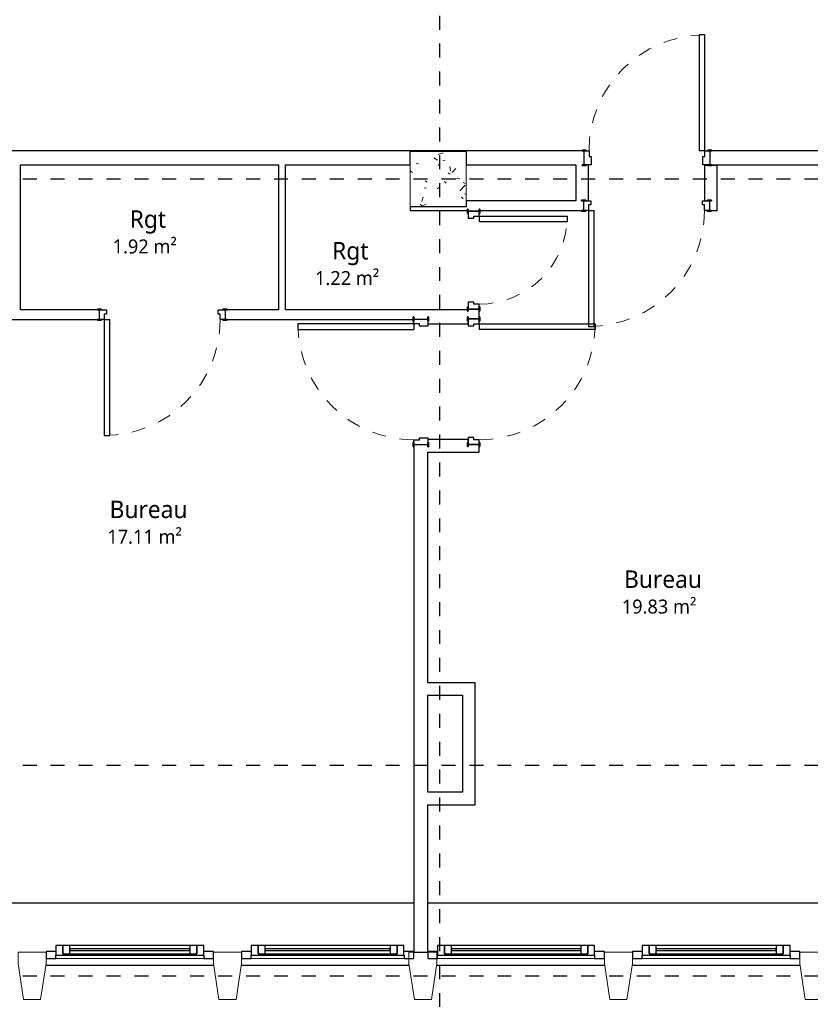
# Model space of a CAD drawing. Header units: metres. Extents: x -21.5 to 32.8, y -37.3 to -3.8.
# Tile 6 of 14: x -8.3 to -2.7, y -29.9 to -22.9. Entities that reach past the tile are written whole.
import ezdxf

# ---------------------------------------------------------------- set-up
doc = ezdxf.new("R2010")
doc.units = ezdxf.units.M
doc.linetypes.add('Ligne de quadrillage', pattern=[0.022225, 0.0127, -0.003175, 0.003175, -0.003175])
doc.linetypes.add('Tiret', pattern=[0.0025, 0.00125, -0.00125])
for name, color, linetype, lineweight in [('A-AREA-IDEN', 250, 'Continuous', 30), ('A-DOOR', 250, 'Continuous', 25), ('A-DOOR-FRAM', 250, 'Continuous', 25), ('A-GLAZ', 250, 'Continuous', 25), ('A-GLAZ-CWMG', 250, 'Continuous', 18), ('A-WALL', 250, 'Continuous', 25), ('I-WALL', 250, 'Continuous', 25), ('S-COLS', 250, 'Continuous', 18), ('S-GRID', 250, 'Continuous', 30)]:
    doc.layers.add(name, color=color, linetype=linetype, lineweight=lineweight)
doc.styles.add('Trebuchet MS', font='trebuc.ttf', dxfattribs={"height": 0.125})
doc.styles.add('Trebuchet MS_2', font='trebuc.ttf', dxfattribs={"height": 0.1})

# ---------------------------------------------------------------- blocks, each defined once
blk = doc.blocks.new('Poteaux porteurs 39 - Poteaux porteurs 1-508672-Niveau 1')
at = {"layer": 'S-COLS'}
for p, q in [((-10.9414, -29.5541), (-11.1414, -29.5541)), ((-11.1414, -29.5541), (-11.1414, -29.6351)), ((-10.9414, -29.6351), (-10.9414, -29.5541)), ((-11.1414, -29.6351), (-11.1026, -29.8941)), ((-10.9803, -29.8941), (-10.9414, -29.6351)), ((-11.1026, -29.8941), (-10.9803, -29.8941))]:
    blk.add_line(p, q, dxfattribs=at)
blk = doc.blocks.new('Poteaux porteurs 40 - Poteaux porteurs 1-508691-Niveau 1')
at = {"layer": 'S-COLS'}
for p, q in [((-10.9414, -29.5541), (-11.1414, -29.5541)), ((-11.1414, -29.5541), (-11.1414, -29.6351)), ((-10.9414, -29.6351), (-10.9414, -29.5541)), ((-11.1414, -29.6351), (-11.1026, -29.8941)), ((-10.9803, -29.8941), (-10.9414, -29.6351)), ((-11.1026, -29.8941), (-10.9803, -29.8941))]:
    blk.add_line(p, q, dxfattribs=at)
blk = doc.blocks.new('Poteaux porteurs 41 - Poteaux porteurs 1-508710-Niveau 1')
at = {"layer": 'S-COLS'}
for p, q in [((-10.9414, -29.5541), (-11.1414, -29.5541)), ((-11.1414, -29.5541), (-11.1414, -29.6351)), ((-10.9414, -29.6351), (-10.9414, -29.5541)), ((-11.1414, -29.6351), (-11.1026, -29.8941)), ((-10.9803, -29.8941), (-10.9414, -29.6351)), ((-11.1026, -29.8941), (-10.9803, -29.8941))]:
    blk.add_line(p, q, dxfattribs=at)
blk = doc.blocks.new('Poteaux porteurs 42 - Poteaux porteurs 1-508729-Niveau 1')
at = {"layer": 'S-COLS'}
for p, q in [((-10.9414, -29.5541), (-11.1414, -29.5541)), ((-11.1414, -29.5541), (-11.1414, -29.6351)), ((-10.9414, -29.6351), (-10.9414, -29.5541)), ((-11.1414, -29.6351), (-11.1026, -29.8941)), ((-10.9803, -29.8941), (-10.9414, -29.6351)), ((-11.1026, -29.8941), (-10.9803, -29.8941))]:
    blk.add_line(p, q, dxfattribs=at)
blk = doc.blocks.new('Poteaux porteurs 43 - Poteaux porteurs 1-508748-Niveau 1')
at = {"layer": 'S-COLS'}
for p, q in [((-10.9414, -29.5541), (-11.1414, -29.5541)), ((-11.1414, -29.5541), (-11.1414, -29.6351)), ((-10.9414, -29.6351), (-10.9414, -29.5541)), ((-11.1414, -29.6351), (-11.1026, -29.8941)), ((-10.9803, -29.8941), (-10.9414, -29.6351)), ((-11.1026, -29.8941), (-10.9803, -29.8941))]:
    blk.add_line(p, q, dxfattribs=at)
blk = doc.blocks.new('MR 1 Vantail - MR 1 Vantail-512961-Niveau 1')
at = {"layer": 'A-GLAZ'}
for p, q in [((-0.47, 0.0268), (-0.53, 0.0268)), ((-0.53, 0.0268), (-0.53, -0.0432)), ((-0.43, 0.0168), (-0.48, 0.0168)), ((-0.48, 0.0168), (-0.48, -0.0432)), ((-0.48, -0.0432), (-0.48, 0.0168)), ((-0.48, 0.0168), (-0.47, 0.0168)), ((0.47, 0.0268), (-0.47, 0.0268)), ((-0.47, 0.0168), (-0.47, 0.0268)), ((0.43, 0.0168), (-0.43, 0.0168)), ((-0.43, -0.0432), (-0.43, 0.0168)), ((0.48, 0.0168), (0.43, 0.0168)), ((0.43, 0.0168), (0.43, -0.0432)), ((0.47, 0.0268), (0.47, 0.0168)), ((0.53, 0.0268), (0.47, 0.0268)), ((0.47, 0.0168), (0.48, 0.0168)), ((0.48, -0.0432), (0.48, 0.0168)), ((0.48, 0.0168), (0.48, -0.0432)), ((0.53, -0.0432), (0.53, 0.0268)), ((-0.53, -0.0432), (-0.48, -0.0432)), ((-0.48, -0.0432), (-0.43, -0.0432)), ((0.43, -0.0072), (-0.43, -0.0072)), ((-0.43, -0.0072), (-0.43, -0.0192)), ((-0.43, -0.0192), (0.43, -0.0192)), ((-0.43, -0.0432), (0.43, -0.0432)), ((0.43, -0.0192), (0.43, -0.0072)), ((0.43, -0.0432), (0.48, -0.0432)), ((0.48, -0.0432), (0.53, -0.0432))]:
    blk.add_line(p, q, dxfattribs=at)
blk = doc.blocks.new('Meneau rectangulaire - 50 x 35-512567-Niveau 1')
at = {"layer": 'A-GLAZ-CWMG', "lineweight": 25}
for p, q in [((0, 0), (-0.07, 0)), ((0, -0.05), (0, 0)), ((-0.07, -0.0268), (-0.07, -0.05)), ((-0.07, -0.05), (0, -0.05))]:
    blk.add_line(p, q, dxfattribs=at)
blk = doc.blocks.new('Meneau rectangulaire - 50 x 35-V7-Niveau 1')
at = {"layer": 'A-GLAZ-CWMG'}
blk.add_line((-11.2114, -29.6001), (-12.2714, -29.6001), dxfattribs=at)
blk = doc.blocks.new('Meneau rectangulaire - 50 x 35-509889-Niveau 1')
at = {"layer": 'A-GLAZ-CWMG', "lineweight": 25}
for p, q in [((-0.07, 0), (0, 0)), ((0, 0), (0, -0.05)), ((-0.07, -0.05), (-0.07, -0.0268)), ((0, -0.05), (-0.07, -0.05))]:
    blk.add_line(p, q, dxfattribs=at)
blk = doc.blocks.new('MR 1 Vantail - MR 1 Vantail-531838-Niveau 1')
at = {"layer": 'A-GLAZ'}
for p, q in [((-0.4871, 0.0268), (-0.5471, 0.0268)), ((-0.5471, 0.0268), (-0.5471, -0.0432)), ((-0.4471, 0.0168), (-0.4971, 0.0168)), ((-0.4971, 0.0168), (-0.4971, -0.0432)), ((-0.4971, -0.0432), (-0.4971, 0.0168)), ((-0.4971, 0.0168), (-0.4871, 0.0168)), ((0.4871, 0.0268), (-0.4871, 0.0268)), ((-0.4871, 0.0168), (-0.4871, 0.0268)), ((0.4471, 0.0168), (-0.4471, 0.0168)), ((-0.4471, -0.0432), (-0.4471, 0.0168)), ((0.4971, 0.0168), (0.4471, 0.0168)), ((0.4471, 0.0168), (0.4471, -0.0432)), ((0.4871, 0.0268), (0.4871, 0.0168)), ((0.5471, 0.0268), (0.4871, 0.0268)), ((0.4871, 0.0168), (0.4971, 0.0168)), ((0.4971, -0.0432), (0.4971, 0.0168)), ((0.4971, 0.0168), (0.4971, -0.0432)), ((0.5471, -0.0432), (0.5471, 0.0268)), ((-0.5471, -0.0432), (-0.4971, -0.0432)), ((-0.4971, -0.0432), (-0.4471, -0.0432)), ((0.4471, -0.0072), (-0.4471, -0.0072)), ((-0.4471, -0.0072), (-0.4471, -0.0192)), ((-0.4471, -0.0192), (0.4471, -0.0192)), ((-0.4471, -0.0432), (0.4471, -0.0432)), ((0.4471, -0.0192), (0.4471, -0.0072)), ((0.4471, -0.0432), (0.4971, -0.0432)), ((0.4971, -0.0432), (0.5471, -0.0432))]:
    blk.add_line(p, q, dxfattribs=at)
blk = doc.blocks.new('Meneau rectangulaire - 50 x 35-531836-Niveau 1')
at = {"layer": 'A-GLAZ-CWMG'}
blk.add_line((-5.5771, -29.6001), (-6.6714, -29.6001), dxfattribs=at)
blk = doc.blocks.new('MR 1 Vantail - MR 1 Vantail-531843-Niveau 1')
at = {"layer": 'A-GLAZ'}
for p, q in [((-0.5029, 0.0268), (-0.5629, 0.0268)), ((-0.5629, 0.0268), (-0.5629, -0.0432)), ((-0.4629, 0.0168), (-0.5129, 0.0168)), ((-0.5129, 0.0168), (-0.5129, -0.0432)), ((-0.5129, -0.0432), (-0.5129, 0.0168)), ((-0.5129, 0.0168), (-0.5029, 0.0168)), ((0.5029, 0.0268), (-0.5029, 0.0268)), ((-0.5029, 0.0168), (-0.5029, 0.0268)), ((0.4629, 0.0168), (-0.4629, 0.0168)), ((-0.4629, -0.0432), (-0.4629, 0.0168)), ((0.5129, 0.0168), (0.4629, 0.0168)), ((0.4629, 0.0168), (0.4629, -0.0432)), ((0.5029, 0.0268), (0.5029, 0.0168)), ((0.5629, 0.0268), (0.5029, 0.0268)), ((0.5029, 0.0168), (0.5129, 0.0168)), ((0.5129, -0.0432), (0.5129, 0.0168)), ((0.5129, 0.0168), (0.5129, -0.0432)), ((0.5629, -0.0432), (0.5629, 0.0268)), ((-0.5629, -0.0432), (-0.5129, -0.0432)), ((-0.5129, -0.0432), (-0.4629, -0.0432)), ((0.4629, -0.0072), (-0.4629, -0.0072)), ((-0.4629, -0.0072), (-0.4629, -0.0192)), ((-0.4629, -0.0192), (0.4629, -0.0192)), ((-0.4629, -0.0432), (0.4629, -0.0432)), ((0.4629, -0.0192), (0.4629, -0.0072)), ((0.4629, -0.0432), (0.5129, -0.0432)), ((0.5129, -0.0432), (0.5629, -0.0432))]:
    blk.add_line(p, q, dxfattribs=at)
blk = doc.blocks.new('Meneau rectangulaire - 50 x 35-531841-Niveau 1')
at = {"layer": 'A-GLAZ-CWMG'}
blk.add_line((-4.2114, -29.6001), (-5.3371, -29.6001), dxfattribs=at)
blk = doc.blocks.new('Int_ Simple - PP _0_83m x 2_04m_-281247-Niveau 1')
at = {"layer": 'A-DOOR'}
for p, q in [((0.38, 0.865), (0.34, 0.865)), ((0.34, 0.865), (0.34, 0.035)), ((0.38, 0.035), (0.38, 0.865)), ((0.38, 0.035), (0.34, 0.035))]:
    blk.add_line(p, q, dxfattribs=at)
at = {"layer": 'A-DOOR', "lineweight": 35}
for p, q in [((-0.5, 0.035), (-0.5, 0.04)), ((-0.5, 0.04), (-0.47, 0.04)), ((-0.47, 0.035), (-0.5, 0.035)), ((-0.47, 0.04), (-0.47, 0.035)), ((0.4, 0.035), (0.4, 0.04)), ((0.4, 0.04), (0.43, 0.04)), ((0.43, 0.035), (0.4, 0.035)), ((0.43, 0.04), (0.43, 0.035)), ((-0.5, -0.04), (-0.5, -0.035)), ((-0.5, -0.035), (-0.47, -0.035)), ((-0.47, -0.04), (-0.5, -0.04)), ((-0.47, -0.035), (-0.47, -0.04)), ((0.4, -0.04), (0.4, -0.035)), ((0.4, -0.035), (0.43, -0.035)), ((0.43, -0.04), (0.4, -0.04)), ((0.43, -0.035), (0.43, -0.04))]:
    blk.add_line(p, q, dxfattribs=at)
at = {"layer": 'A-DOOR', "linetype": 'Tiret', "lineweight": 18}
blk.add_arc((0.38, 0.035), 0.83, 90, 180, dxfattribs=at)
at = {"layer": 'A-DOOR-FRAM'}
for p, q in [((-0.485, 0.035), (-0.45, 0.035)), ((-0.485, -0.035), (-0.485, 0.035)), ((-0.45, 0.035), (-0.45, -0.005)), ((0.38, 0.035), (0.415, 0.035)), ((0.38, -0.005), (0.38, 0.035)), ((0.415, 0.035), (0.415, -0.035)), ((-0.435, -0.035), (-0.485, -0.035)), ((-0.45, -0.005), (-0.435, -0.005)), ((-0.435, -0.005), (-0.435, -0.035)), ((0.365, -0.005), (0.38, -0.005)), ((0.365, -0.035), (0.365, -0.005)), ((0.415, -0.035), (0.365, -0.035))]:
    blk.add_line(p, q, dxfattribs=at)
blk = doc.blocks.new('Int_ Simple - PP _0_83m x 2_04m_-299284-Niveau 1')
at = {"layer": 'A-DOOR'}
for p, q in [((0.38, 0.88), (0.34, 0.88)), ((0.34, 0.88), (0.34, 0.05)), ((0.38, 0.05), (0.38, 0.88)), ((0.38, 0.05), (0.34, 0.05))]:
    blk.add_line(p, q, dxfattribs=at)
at = {"layer": 'A-DOOR', "lineweight": 35}
for p, q in [((-0.5, 0.05), (-0.5, 0.055)), ((-0.5, 0.055), (-0.47, 0.055)), ((-0.47, 0.05), (-0.5, 0.05)), ((-0.47, 0.055), (-0.47, 0.05)), ((0.4, 0.05), (0.4, 0.055)), ((0.4, 0.055), (0.43, 0.055)), ((0.43, 0.05), (0.4, 0.05)), ((0.43, 0.055), (0.43, 0.05)), ((-0.5, -0.055), (-0.5, -0.05)), ((-0.5, -0.05), (-0.47, -0.05)), ((-0.47, -0.055), (-0.5, -0.055)), ((-0.47, -0.05), (-0.47, -0.055)), ((0.4, -0.055), (0.4, -0.05)), ((0.4, -0.05), (0.43, -0.05)), ((0.43, -0.055), (0.4, -0.055)), ((0.43, -0.05), (0.43, -0.055))]:
    blk.add_line(p, q, dxfattribs=at)
at = {"layer": 'A-DOOR', "linetype": 'Tiret', "lineweight": 18}
blk.add_arc((0.38, 0.05), 0.83, 90, 180, dxfattribs=at)
at = {"layer": 'A-DOOR-FRAM'}
for p, q in [((-0.485, 0.05), (-0.45, 0.05)), ((-0.485, -0.05), (-0.485, 0.05)), ((-0.45, 0.05), (-0.45, 0.01)), ((-0.45, 0.01), (-0.435, 0.01)), ((-0.435, 0.01), (-0.435, -0.05)), ((0.365, 0.01), (0.38, 0.01)), ((0.365, -0.05), (0.365, 0.01)), ((0.38, 0.05), (0.415, 0.05)), ((0.38, 0.01), (0.38, 0.05)), ((0.415, 0.05), (0.415, -0.05)), ((-0.435, -0.05), (-0.485, -0.05)), ((0.415, -0.05), (0.365, -0.05))]:
    blk.add_line(p, q, dxfattribs=at)
blk = doc.blocks.new('Int_ Simple - PP _0_83m x 2_04m_-531578-Niveau 1')
at = {"layer": 'A-DOOR', "lineweight": 35}
for p, q in [((-0.47, 0.045), (-0.5, 0.045)), ((-0.5, 0.045), (-0.5, 0.04)), ((-0.5, 0.04), (-0.47, 0.04)), ((-0.47, 0.04), (-0.47, 0.045)), ((0.43, 0.045), (0.4, 0.045)), ((0.4, 0.045), (0.4, 0.04)), ((0.4, 0.04), (0.43, 0.04)), ((0.43, 0.04), (0.43, 0.045)), ((-0.47, -0.04), (-0.5, -0.04)), ((-0.5, -0.04), (-0.5, -0.045)), ((-0.5, -0.045), (-0.47, -0.045)), ((-0.47, -0.045), (-0.47, -0.04)), ((0.43, -0.04), (0.4, -0.04)), ((0.4, -0.04), (0.4, -0.045)), ((0.4, -0.045), (0.43, -0.045)), ((0.43, -0.045), (0.43, -0.04))]:
    blk.add_line(p, q, dxfattribs=at)
at = {"layer": 'A-DOOR'}
for p, q in [((0.38, -0.04), (0.34, -0.04)), ((0.34, -0.87), (0.34, -0.04)), ((0.38, -0.04), (0.38, -0.87)), ((0.38, -0.87), (0.34, -0.87))]:
    blk.add_line(p, q, dxfattribs=at)
at = {"layer": 'A-DOOR', "linetype": 'Tiret', "lineweight": 18}
blk.add_arc((0.38, -0.04), 0.83, 180, 270, dxfattribs=at)
at = {"layer": 'A-DOOR-FRAM'}
for p, q in [((-0.485, 0.04), (-0.485, -0.04)), ((-0.435, 0.04), (-0.485, 0.04)), ((-0.45, -0.04), (-0.45, 0)), ((-0.45, 0), (-0.435, 0)), ((-0.435, 0), (-0.435, 0.04)), ((0.415, 0.04), (0.365, 0.04)), ((0.365, 0.04), (0.365, 0)), ((0.365, 0), (0.38, 0)), ((0.38, 0), (0.38, -0.04)), ((0.415, -0.04), (0.415, 0.04)), ((-0.485, -0.04), (-0.45, -0.04)), ((0.38, -0.04), (0.415, -0.04))]:
    blk.add_line(p, q, dxfattribs=at)
blk = doc.blocks.new('Int_ Simple - PP _0_63m x 2_04m_-527112-Niveau 1')
at = {"layer": 'A-DOOR', "lineweight": 35}
for p, q in [((-0.37, 0.045), (-0.4, 0.045)), ((-0.4, 0.045), (-0.4, 0.04)), ((-0.4, 0.04), (-0.37, 0.04)), ((-0.37, 0.04), (-0.37, 0.045)), ((0.33, 0.045), (0.3, 0.045)), ((0.3, 0.045), (0.3, 0.04)), ((0.3, 0.04), (0.33, 0.04)), ((0.33, 0.04), (0.33, 0.045)), ((-0.37, -0.04), (-0.4, -0.04)), ((-0.4, -0.04), (-0.4, -0.045)), ((-0.4, -0.045), (-0.37, -0.045)), ((-0.37, -0.045), (-0.37, -0.04)), ((0.33, -0.04), (0.3, -0.04)), ((0.3, -0.04), (0.3, -0.045)), ((0.3, -0.045), (0.33, -0.045)), ((0.33, -0.045), (0.33, -0.04))]:
    blk.add_line(p, q, dxfattribs=at)
at = {"layer": 'A-DOOR'}
for p, q in [((0.28, -0.04), (0.24, -0.04)), ((0.24, -0.67), (0.24, -0.04)), ((0.28, -0.04), (0.28, -0.67)), ((0.28, -0.67), (0.24, -0.67))]:
    blk.add_line(p, q, dxfattribs=at)
at = {"layer": 'A-DOOR', "linetype": 'Tiret', "lineweight": 18}
blk.add_arc((0.28, -0.04), 0.63, 180, 270, dxfattribs=at)
at = {"layer": 'A-DOOR-FRAM'}
for p, q in [((-0.385, 0.04), (-0.385, -0.04)), ((-0.335, 0.04), (-0.385, 0.04)), ((-0.35, -0.04), (-0.35, 0)), ((-0.35, 0), (-0.335, 0)), ((-0.335, 0), (-0.335, 0.04)), ((0.315, 0.04), (0.265, 0.04)), ((0.265, 0.04), (0.265, 0)), ((0.265, 0), (0.28, 0)), ((0.28, 0), (0.28, -0.04)), ((0.315, -0.04), (0.315, 0.04)), ((-0.385, -0.04), (-0.35, -0.04)), ((0.28, -0.04), (0.315, -0.04))]:
    blk.add_line(p, q, dxfattribs=at)

msp = doc.modelspace()

# ---------------------------------------------------------------- hatches: boundary and pattern name
at = {"layer": 'S-COLS'}
h = msp.add_hatch(dxfattribs=at)
h.set_pattern_fill('FP_1', color=256, style=0, pattern_type=2)
h.set_pattern_definition([(50, (0, 0), (0.3647987, -0.031967), [0.038, -0.419]), (355, (0, 0), (-0.070921, 0.382637), [0.03, -0.335]), (100.451, (0.03, -0.003), (0.294358, 0.3502047), [0.032, -0.356]), (46.184, (0, 0.102), (0.542072, -0.083569), [0.057, -0.629]), (96.636, (0.045, 0.095), (0.474956, 0.495204), [0.049, -0.534]), (351.184, (0, 0.102), (0.47449, 0.495128), [0.046, -0.503]), (21, (0.051, 0.076), (0.3035623, -0.204817), [0.038, -0.419]), (326, (0.051, 0.076), (0.1234774, 0.369045), [0.03, -0.335]), (71.451, (0.076, 0.059), (0.427234, 0.1635883), [0.032, -0.356]), (37.5, (0, 0), (0.0065432, 0.1688822), [0.017, -0.314, 0.017, -0.324, -0.337]), (37.5, (0, 0), (0.0065432, 0.1688822), [-0.672, 0.017, -0.32]), (7.5, (0, 0), (0.1340145, 0.2002052), [0.017, -0.177, 0.017, -0.307, -0.128]), (7.5, (0, 0), (0.1340145, 0.2002052), [-0.518, 0.017, -0.112]), (327.5, (-0.113, 0), (0.2712697, -0.0115642), [0.017, -0.11, 0.017, -0.379, -0.526]), (327.5, (-0.113, 0), (0.2712697, -0.0115642), [-0.523, 0.017, -0.509]), (317.5, (-0.164, 0), (0.2964495, 0.0511634), [0.017, -0.148, 0.017, -0.246, -0.373]), (317.5, (-0.164, 0), (0.2964495, 0.0511634), [-0.428, 0.017, -0.357])])
h.paths.add_polyline_path([(-5.1325, -24.2159), (-5.1325, -23.8159), (-5.5325, -23.8159), (-5.5325, -24.2159)])

# ---------------------------------------------------------------- linework, layer by layer
at = {"layer": 'A-WALL'}
for p, q in [((-9.6044, -29.2001), (-5.5071, -29.2001)), ((-5.4071, -29.2001), (-1.3711, -29.2001)), ((-6.9392, -29.6501), (-8.1437, -29.6501)), ((-5.5392, -29.6501), (-6.7437, -29.6501)), ((-4.1392, -29.6501), (-5.3437, -29.6501)), ((-2.7392, -29.6501), (-3.9437, -29.6501))]:
    msp.add_line(p, q, dxfattribs=at)
at = {"layer": 'I-WALL'}
for p, q in [((-4.2869, -23.8147), (-8.4131, -23.8147)), ((-5.5325, -23.9147), (-5.5325, -23.8159)), ((-5.5325, -23.8159), (-5.1325, -23.8159)), ((-5.1325, -23.8159), (-5.1325, -23.9147)), ((-4.2869, -23.9147), (-4.2869, -23.8147)), ((-2.5891, -23.8147), (-3.3869, -23.8147)), ((-3.3869, -23.8147), (-3.3869, -23.9147)), ((-8.3231, -23.9147), (-6.4768, -23.9147)), ((-8.3231, -24.9536), (-8.3231, -23.9147)), ((-6.4768, -23.9147), (-6.4768, -24.9536)), ((-6.4268, -23.9147), (-5.5325, -23.9147)), ((-6.4268, -24.9536), (-6.4268, -23.9147)), ((-5.1325, -23.9147), (-4.3459, -23.9147)), ((-4.3459, -23.9147), (-4.3459, -24.172)), ((-4.2559, -23.9147), (-4.2869, -23.9147)), ((-4.2559, -24.172), (-4.2559, -23.9147)), ((-3.3335, -23.919), (-3.4235, -23.919)), ((-3.4235, -23.919), (-3.4235, -24.172)), ((-3.3869, -23.9147), (-1.7112, -23.9147)), ((-3.3335, -24.242), (-3.3335, -23.919)), ((-4.3459, -24.172), (-5.1325, -24.172)), ((-5.1325, -24.172), (-5.1325, -24.2159)), ((-4.2897, -24.242), (-4.2897, -24.172)), ((-4.2897, -24.172), (-4.2559, -24.172)), ((-3.4235, -24.172), (-3.3897, -24.172)), ((-3.3897, -24.172), (-3.3897, -24.242)), ((-5.5325, -24.2159), (-5.5325, -24.242)), ((-5.1325, -24.2159), (-5.5325, -24.2159)), ((-5.5325, -24.242), (-5.1178, -24.242)), ((-5.1178, -24.242), (-5.1178, -24.2478)), ((-5.1178, -24.2478), (-5.0378, -24.2478)), ((-5.0378, -24.242), (-4.2897, -24.242)), ((-5.0378, -24.2478), (-5.0378, -24.242)), ((-3.3897, -24.242), (-3.3335, -24.242)), ((-7.7588, -24.9536), (-8.3231, -24.9536)), ((-7.7588, -25.0236), (-7.7588, -24.9536)), ((-6.4768, -24.9536), (-6.8588, -24.9536)), ((-6.8588, -24.9536), (-6.8588, -25.0236)), ((-5.1178, -24.9536), (-6.4268, -24.9536)), ((-5.0378, -24.9478), (-5.1178, -24.9478)), ((-5.1178, -24.9478), (-5.1178, -24.9536)), ((-5.0378, -25.0185), (-5.0378, -24.9478)), ((-8.5754, -25.0236), (-7.7588, -25.0236)), ((-6.8588, -25.0236), (-5.5108, -25.0236)), ((-5.5108, -25.0236), (-5.5108, -25.0536)), ((-5.5071, -25.0536), (-5.5071, -25.0196)), ((-5.5071, -25.0196), (-5.4071, -25.0196)), ((-5.4071, -25.0196), (-5.4071, -25.0536)), ((-5.1178, -25.0185), (-5.0378, -25.0185)), ((-5.1178, -25.0536), (-5.1178, -25.0185)), ((-5.5108, -25.0536), (-5.5071, -25.0536)), ((-5.4071, -25.0536), (-5.1178, -25.0536)), ((-5.5071, -25.9196), (-5.5071, -29.5541)), ((-5.4071, -25.9196), (-5.5071, -25.9196)), ((-5.1178, -25.8833), (-5.4071, -25.8833)), ((-5.4071, -25.8833), (-5.4071, -25.9196)), ((-5.1178, -25.9185), (-5.1178, -25.8833)), ((-5.0378, -25.9185), (-5.1178, -25.9185)), ((-5.0378, -25.9733), (-5.0378, -25.9185)), ((-5.4071, -25.9733), (-5.0378, -25.9733)), ((-5.4071, -27.6243), (-5.4071, -25.9733)), ((-5.0678, -27.6243), (-5.4071, -27.6243)), ((-5.0678, -28.4988), (-5.0678, -27.6243)), ((-5.4071, -27.7143), (-5.1578, -27.7143)), ((-5.4071, -28.4088), (-5.4071, -27.7143)), ((-5.1578, -27.7143), (-5.1578, -28.4088)), ((-5.1578, -28.4088), (-5.4071, -28.4088)), ((-5.4071, -28.4988), (-5.0678, -28.4988)), ((-5.4071, -29.5541), (-5.4071, -28.4988)), ((-5.5071, -29.5541), (-5.4071, -29.5541))]:
    msp.add_line(p, q, dxfattribs=at)
at = {"layer": 'S-COLS'}
for p, q in [((-5.1325, -23.8159), (-5.5325, -23.8159)), ((-5.5325, -23.8159), (-5.5325, -23.9147)), ((-5.1325, -23.9147), (-5.1325, -23.8159)), ((-5.5325, -23.9147), (-5.5325, -24.2159)), ((-5.1325, -24.172), (-5.1325, -23.9147)), ((-5.1325, -24.2159), (-5.1325, -24.172)), ((-5.5325, -24.2159), (-5.1325, -24.2159))]:
    msp.add_line(p, q, dxfattribs=at)
at = {"layer": 'S-GRID', "linetype": 'Ligne de quadrillage'}
for p, q in [((-5.3198, -37.3469), (-5.3198, -4.4509)), ((-21.5083, -24.0159), (32.1236, -24.0159)), ((-21.5083, -28.2159), (32.1236, -28.2159)), ((-21.5083, -29.7241), (32.1236, -29.7241))]:
    msp.add_line(p, q, dxfattribs=at)

# ---------------------------------------------------------------- block references
at = {"layer": 'A-DOOR'}
msp.add_blockref('Int_ Simple - PP _0_83m x 2_04m_-299284-Niveau 1', (-3.8019, -23.8647), dxfattribs=at)
for name, p, rotation in [('Int_ Simple - PP _0_83m x 2_04m_-281247-Niveau 1', (-3.8747, -24.207), 180), ('Int_ Simple - PP _0_63m x 2_04m_-527112-Niveau 1', (-5.0778, -24.5628), 89.99999999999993), ('Int_ Simple - PP _0_83m x 2_04m_-281247-Niveau 1', (-7.3438, -24.9886), 180), ('Int_ Simple - PP _0_83m x 2_04m_-299284-Niveau 1', (-5.4571, -25.4346), 89.99999999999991), ('Int_ Simple - PP _0_83m x 2_04m_-531578-Niveau 1', (-5.0778, -25.4335), 89.99999999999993)]:
    msp.add_blockref(name, p, dxfattribs=dict(at, rotation=rotation))
at = {"layer": 'A-GLAZ', "rotation": 180}
for name, p in [('MR 1 Vantail - MR 1 Vantail-512961-Niveau 1', (-7.5414, -29.5501)), ('MR 1 Vantail - MR 1 Vantail-531838-Niveau 1', (-6.1243, -29.5501)), ('MR 1 Vantail - MR 1 Vantail-531843-Niveau 1', (-4.7743, -29.5501)), ('MR 1 Vantail - MR 1 Vantail-512961-Niveau 1', (-3.3414, -29.5501))]:
    msp.add_blockref(name, p, dxfattribs=at)
at = {"layer": 'A-GLAZ-CWMG', "extrusion": (0, 0, -1)}
for p in [(8.1414, -29.5501), (6.7414, -29.5501), (5.4071, -29.5501), (3.9414, -29.5501)]:
    msp.add_blockref('Meneau rectangulaire - 50 x 35-509889-Niveau 1', p, dxfattribs=at)
at = {"layer": 'A-GLAZ-CWMG'}
for name, p in [('Meneau rectangulaire - 50 x 35-512567-Niveau 1', (-6.9414, -29.5501)), ('Meneau rectangulaire - 50 x 35-512567-Niveau 1', (-5.5071, -29.5501)), ('Meneau rectangulaire - 50 x 35-512567-Niveau 1', (-4.1414, -29.5501)), ('Meneau rectangulaire - 50 x 35-512567-Niveau 1', (-2.7414, -29.5501)), ('Meneau rectangulaire - 50 x 35-V7-Niveau 1', (4.2, 0)), ('Meneau rectangulaire - 50 x 35-531836-Niveau 1', (0, 0)), ('Meneau rectangulaire - 50 x 35-531841-Niveau 1', (0, 0)), ('Meneau rectangulaire - 50 x 35-V7-Niveau 1', (8.4, 0))]:
    msp.add_blockref(name, p, dxfattribs=at)
at = {"layer": 'S-COLS'}
for name, p in [('Poteaux porteurs 39 - Poteaux porteurs 1-508672-Niveau 1', (2.8, 0)), ('Poteaux porteurs 40 - Poteaux porteurs 1-508691-Niveau 1', (4.2, 0)), ('Poteaux porteurs 41 - Poteaux porteurs 1-508710-Niveau 1', (5.6, 0)), ('Poteaux porteurs 42 - Poteaux porteurs 1-508729-Niveau 1', (7, 0)), ('Poteaux porteurs 43 - Poteaux porteurs 1-508748-Niveau 1', (8.4, 0))]:
    msp.add_blockref(name, p, dxfattribs=at)

# ---------------------------------------------------------------- texts
at = {"layer": 'A-AREA-IDEN', "attachment_point": 1}
for s, insert, char_height, width, style in [('Rgt', (-7.5419, -24.2407), 0.125, 0.316667, 'Trebuchet MS'), ('1.92 m²', (-7.6644, -24.4493), 0.1, 0.613291, 'Trebuchet MS_2'), ('Rgt', (-6.0919, -24.4672), 0.125, 0.316667, 'Trebuchet MS'), ('1.22 m²', (-6.2144, -24.6757), 0.1, 0.613291, 'Trebuchet MS_2'), ('Bureau', (-7.6859, -26.3201), 0.125, 0.665401, 'Trebuchet MS'), ('17.11 m²', (-7.7024, -26.5287), 0.1, 0.705485, 'Trebuchet MS_2'), ('Bureau', (-4.0007, -26.8201), 0.125, 0.665401, 'Trebuchet MS'), ('19.83 m²', (-4.0172, -27.0287), 0.1, 0.705485, 'Trebuchet MS_2')]:
    msp.add_mtext(s, dxfattribs=dict(at, insert=insert, char_height=char_height, width=width, style=style))

doc.saveas('drawing.dxf')
